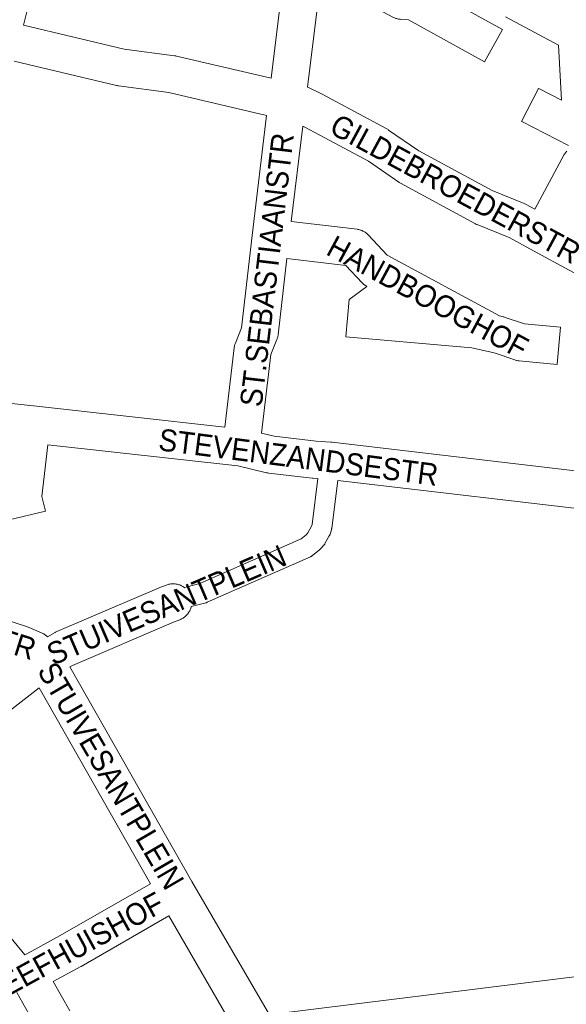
# Paper-space layout 'Layout1' of a CAD drawing. Header units: metres. Extents: x 123097 to 144122, y 392739 to 407589.
# Tile 193 of 256: x 134350 to 134541, y 395643 to 395987. Entities that reach past the tile are written whole.
import ezdxf
from ezdxf.enums import TextEntityAlignment as Align

# ---------------------------------------------------------------- set-up
doc = ezdxf.new("R2010")
doc.units = ezdxf.units.M
doc.header["$MEASUREMENT"] = 0
for name, color, linetype, lineweight in [('gs-anno-wegen algemeen tekst', 7, 'Continuous', 0), ('gs-knt-aanvullende hoofdweg', 7, 'Continuous', 0), ('gs-knt-fietspaden', 7, 'Continuous', 0), ('gs-knt-wegen algemeen', 7, 'Continuous', 0)]:
    doc.layers.add(name, color=color, linetype=linetype, lineweight=lineweight)
doc.styles.add('Style-Arial', font='arial.ttf')

psp = doc.layouts.get("Layout1")

# ---------------------------------------------------------------- linework, layer by layer
at = {"layer": 'gs-knt-aanvullende hoofdweg', "color": 7, "linetype": 'Continuous', "flags": 128}
psp.add_lwpolyline([(134389.587, 396074.226), (134373.668, 396041.093), (134361.418, 396014.746), (134355.566, 396000.485), (134353.271, 395993.289), (134352.136, 395989.725), (134350.941, 395985.11)], dxfattribs=at)
at = {"layer": 'gs-knt-fietspaden', "color": 7, "linetype": 'Continuous', "flags": 128}
for points in [[(134407.248, 395788.332), (134407.889, 395788.559), (134408.045, 395788.61), (134408.202, 395788.654), (134412.652, 395789.774), (134448.044, 395805.379), (134449.838, 395806.81), (134450.398, 395807.469), (134451.573, 395809.571), (134451.845, 395810.399), (134453.871, 395826.504)], [(134460.862, 395825.834), (134458.768, 395809.188), (134458.743, 395809.022), (134458.71, 395808.857), (134458.669, 395808.694), (134458.621, 395808.533), (134458.138, 395807.062), (134458.082, 395806.902), (134458.018, 395806.745), (134457.946, 395806.592), (134457.867, 395806.442), (134456.359, 395803.745), (134456.272, 395803.598), (134456.178, 395803.456), (134456.078, 395803.319), (134455.971, 395803.186), (134454.968, 395802.006), (134454.855, 395801.879), (134454.737, 395801.758), (134454.612, 395801.643), (134454.482, 395801.534), (134452.066, 395799.607), (134451.946, 395799.515), (134451.822, 395799.429), (134451.694, 395799.348), (134451.564, 395799.273), (134451.43, 395799.203), (134451.293, 395799.139), (134415.213, 395783.231), (134415.076, 395783.174), (134414.938, 395783.124), (134414.797, 395783.078), (134414.654, 395783.039), (134410.075, 395781.886), (134409.586, 395781.713)]]:
    psp.add_lwpolyline(points, dxfattribs=at)
at = {"layer": 'gs-knt-wegen algemeen', "color": 7, "linetype": 'Continuous', "flags": 128}
for points in [[(134437.542, 395966.469), (134440.664, 395992.25), (134441.279, 395998.941), (134441.313, 395999.232), (134441.359, 395999.522), (134441.419, 395999.809), (134442.149, 396002.971), (134444.925, 396017.111), (134444.984, 396017.38), (134445.053, 396017.645), (134447.386, 396025.812), (134447.476, 396026.101), (134447.579, 396026.386), (134447.696, 396026.665), (134452.165, 396036.733), (134454.148, 396041.712), (134457.22, 396050.686)], [(134350.941, 395985.11), (134386.191, 395976.695), (134403.788, 395974.393), (134404.006, 395974.361), (134404.223, 395974.321), (134404.438, 395974.274), (134437.542, 395966.469)], [(134435.966, 395953.464), (134401.772, 395961.526), (134384.166, 395963.829), (134383.942, 395963.862), (134383.719, 395963.903), (134383.498, 395963.952), (134347.677, 395972.504)], [(134450.284, 395963.39), (134450.371, 395963.355), (134450.631, 395963.237), (134455.17, 395961.052), (134455.43, 395960.919), (134478.031, 395948.76), (134478.237, 395948.644), (134478.439, 395948.521), (134478.636, 395948.39), (134489.256, 395941.082), (134514.854, 395927.232), (134526.019, 395922.706), (134526.248, 395922.609), (134526.473, 395922.502), (134526.693, 395922.387), (134529.747, 395920.72), (134540.077, 395939.807), (134540.224, 395940.064), (134540.382, 395940.314), (134540.552, 395940.557), (134540.733, 395940.792), (134540.924, 395941.019)], [(134421.356, 395844.526), (134424.615, 395872.207), (134424.654, 395872.491), (134424.707, 395872.772), (134424.771, 395873.051), (134424.848, 395873.327), (134424.936, 395873.599), (134425.037, 395873.867), (134427.159, 395879.165), (134430.871, 395911.461), (134430.875, 395911.502), (134435.966, 395953.464)], [(134448.631, 395949.749), (134444.586, 395916.409)], [(134554.199, 395892.659), (134529.264, 395906.151), (134520.783, 395910.78), (134509.629, 395915.301), (134509.407, 395915.395), (134509.19, 395915.498), (134508.976, 395915.608), (134482.754, 395929.796), (134482.552, 395929.91), (134482.355, 395930.031), (134482.162, 395930.159), (134471.548, 395937.463), (134449.39, 395949.384), (134448.631, 395949.749)], [(134443.059, 395903.479), (134439.994, 395876.812), (134439.955, 395876.525), (134439.903, 395876.241), (134439.838, 395875.959), (134439.761, 395875.68), (134439.672, 395875.405), (134439.57, 395875.134), (134437.444, 395869.827), (134434.208, 395842.339)], [(134324.352, 395855.286), (134327.219, 395854.88), (134354.451, 395851.885), (134421.356, 395844.526)], [(134434.208, 395842.339), (134438.573, 395841.299), (134453.319, 395839.608), (134458.434, 395839.204), (134458.628, 395839.196), (134458.946, 395839.167), (134559.702, 395827.371), (134561.781, 395827.294)], [(134559.154, 395814.362), (134558.963, 395814.369), (134558.704, 395814.384), (134558.446, 395814.409), (134460.862, 395825.834)], [(134304.044, 395790.179), (134352.042, 395774.73), (134352.318, 395774.634), (134352.591, 395774.526), (134357.225, 395772.558), (134357.496, 395772.436), (134357.761, 395772.301), (134358.019, 395772.155), (134358.271, 395771.996), (134358.515, 395771.827), (134358.752, 395771.646), (134358.979, 395771.455), (134359.326, 395771.15)], [(134359.326, 395771.15), (134361.982, 395772.647), (134362.189, 395772.758), (134362.4, 395772.862), (134362.614, 395772.959), (134398.384, 395788.288), (134398.594, 395788.373), (134400.894, 395789.266), (134401.195, 395789.374), (134401.5, 395789.467), (134401.81, 395789.545), (134402.123, 395789.608), (134402.439, 395789.656), (134402.757, 395789.687), (134403.076, 395789.704), (134403.396, 395789.704), (134403.715, 395789.689), (134404.033, 395789.658), (134404.349, 395789.612), (134404.663, 395789.55), (134404.973, 395789.473), (134405.279, 395789.381), (134405.58, 395789.274), (134405.875, 395789.152), (134406.164, 395789.016), (134406.447, 395788.866), (134406.721, 395788.702), (134406.987, 395788.525), (134407.244, 395788.335), (134407.248, 395788.332)], [(134409.586, 395781.713), (134409.525, 395781.471), (134409.433, 395781.165), (134409.326, 395780.864), (134409.204, 395780.569), (134409.068, 395780.28), (134408.918, 395779.997), (134408.754, 395779.723), (134408.577, 395779.457), (134408.387, 395779.2), (134408.185, 395778.953), (134407.971, 395778.716), (134407.745, 395778.489), (134407.509, 395778.274), (134407.262, 395778.071), (134407.006, 395777.88), (134406.741, 395777.702), (134406.467, 395777.538), (134406.186, 395777.386), (134405.897, 395777.249), (134405.602, 395777.127), (134403.408, 395776.276), (134368.066, 395761.13), (134367.201, 395760.642), (134409.82, 395685.627), (134436.934, 395638.884)], [(134356.369, 395753.351), (134332.726, 395734.974), (134284.684, 395694.366), (134284.481, 395694.201), (134284.271, 395694.044), (134282.966, 395693.11), (134282.764, 395692.971), (134282.557, 395692.84), (134282.345, 395692.717), (134282.129, 395692.602), (134280.869, 395691.961), (134280.62, 395691.841), (134280.366, 395691.731), (134280.107, 395691.633), (134279.845, 395691.545), (134279.58, 395691.469), (134276.853, 395690.749), (134276.555, 395690.677), (134276.253, 395690.62), (134275.949, 395690.577), (134275.647, 395690.549)], [(134395.311, 395684.807), (134356.369, 395753.351)], [(134334.703, 395680.099), (134351.361, 395659.969), (134353.826, 395661.258), (134364.632, 395667.206), (134395.311, 395684.807)], [(134401.794, 395673.516), (134371.061, 395655.884), (134370.961, 395655.828), (134361.377, 395650.552), (134367.146, 395640.307)], [(134425.956, 395631.862), (134401.794, 395673.516)], [(134438.296, 395639.205), (134537.905, 395651.481), (134574.839, 395656.033)], [(134354.891, 395635.535), (134348.578, 395646.747)]]:
    psp.add_lwpolyline(points, dxfattribs=at)
for points in [[(134490.622, 395998.974), (134518.414, 395983.592, -0.370767), (134518.418, 395983.58), (134512.122, 395972.204, -0.3707683), (134512.109, 395972.201), (134485.575, 395986.886), (134482.915, 395987.075), (134482.623, 395987.103), (134482.332, 395987.143), (134482.043, 395987.197), (134481.757, 395987.264), (134481.474, 395987.343), (134481.195, 395987.435), (134480.921, 395987.54), (134480.651, 395987.657), (134480.387, 395987.786), (134472.834, 395991.691), (134453.888, 395993.871), (134453.621, 395990.964), (134453.601, 395990.777), (134450.284, 395963.39)], [(134541.582, 395942.935), (134525.165, 395951.379, -0.3690374), (134525.161, 395951.392), (134531.108, 395962.954, -0.3690402), (134531.12, 395962.957), (134539.116, 395958.845), (134538.061, 395978.057), (134519.522, 395987.941, -0.3698393)], [(134444.586, 395916.409), (134467.598, 395913.663), (134467.898, 395913.62), (134468.197, 395913.563), (134468.492, 395913.492), (134468.784, 395913.408), (134469.072, 395913.309), (134469.354, 395913.198), (134469.632, 395913.073), (134469.903, 395912.936), (134470.167, 395912.786), (134470.424, 395912.624), (134470.674, 395912.45), (134470.914, 395912.265), (134471.146, 395912.069), (134471.369, 395911.862), (134471.582, 395911.645), (134478.117, 395904.654), (134517.464, 395883.35), (134518.707, 395883.07), (134518.933, 395883.015), (134519.156, 395882.951), (134519.378, 395882.88), (134526.201, 395880.553), (134538.772, 395879.401, -0.3839559), (134538.78, 395879.39), (134537.594, 395866.444, -0.2994817), (134537.586, 395866.435)], [(134537.586, 395866.435), (134537.583, 395866.435), (134524.24, 395867.658), (134523.933, 395867.694), (134523.628, 395867.744), (134523.326, 395867.808), (134523.027, 395867.887), (134522.732, 395867.979), (134515.504, 395870.445), (134507.746, 395872.194), (134463.702, 395876.099, -0.3840013), (134463.693, 395876.11), (134464.841, 395889.06), (134464.845, 395889.066), (134470.972, 395893.717), (134470.725, 395893.858), (134470.471, 395894.019), (134470.225, 395894.191), (134469.988, 395894.375), (134469.759, 395894.569), (134469.539, 395894.774), (134469.329, 395894.988), (134463.694, 395901.017), (134443.059, 395903.479)], [(134453.871, 395826.504), (134452.18, 395826.637), (134451.95, 395826.659), (134436.701, 395828.408), (134436.444, 395828.443), (134436.188, 395828.488), (134435.934, 395828.543), (134425.951, 395830.922), (134359.463, 395838.235), (134357.383, 395820.238), (134358.623, 395815.141, -0.3682492), (134358.616, 395815.13), (134345.984, 395812.055, -0.3682529)]]:
    psp.add_lwpolyline(points, format="xyb", dxfattribs=at)

# ---------------------------------------------------------------- texts
at = {"layer": 'gs-anno-wegen algemeen tekst', "color": 7, "style": 'Style-Arial', "width": 0.909091}
for s, rotation, p in [('GILDEBROEDERSTR', 331.56705, (134502.021, 395927.822)), ('ST.SEBASTIAANSTR', 83.2505, (134436.049, 395899.505)), ('HANDBOOGHOF', 331.56705, (134492.323, 395889.957)), ('STEVENZANDSESTR', 352.69641, (134447.109, 395833.982)), ('STUIVESANTPLEIN', 23.31084, (134400.948, 395782.304)), ('DOELENSTR', 342.5363, (134326.421, 395775.563)), ('STUIVESANTPLEIN', 300.31002, (134381.517, 395722.549)), ('GEEFHUISHOF', 28.68066, (134368.032, 395661.967))]:
    psp.add_text(s, height=7.7, rotation=rotation, dxfattribs=at).set_placement(p, align=Align.MIDDLE_CENTER)

doc.saveas('drawing.dxf')
